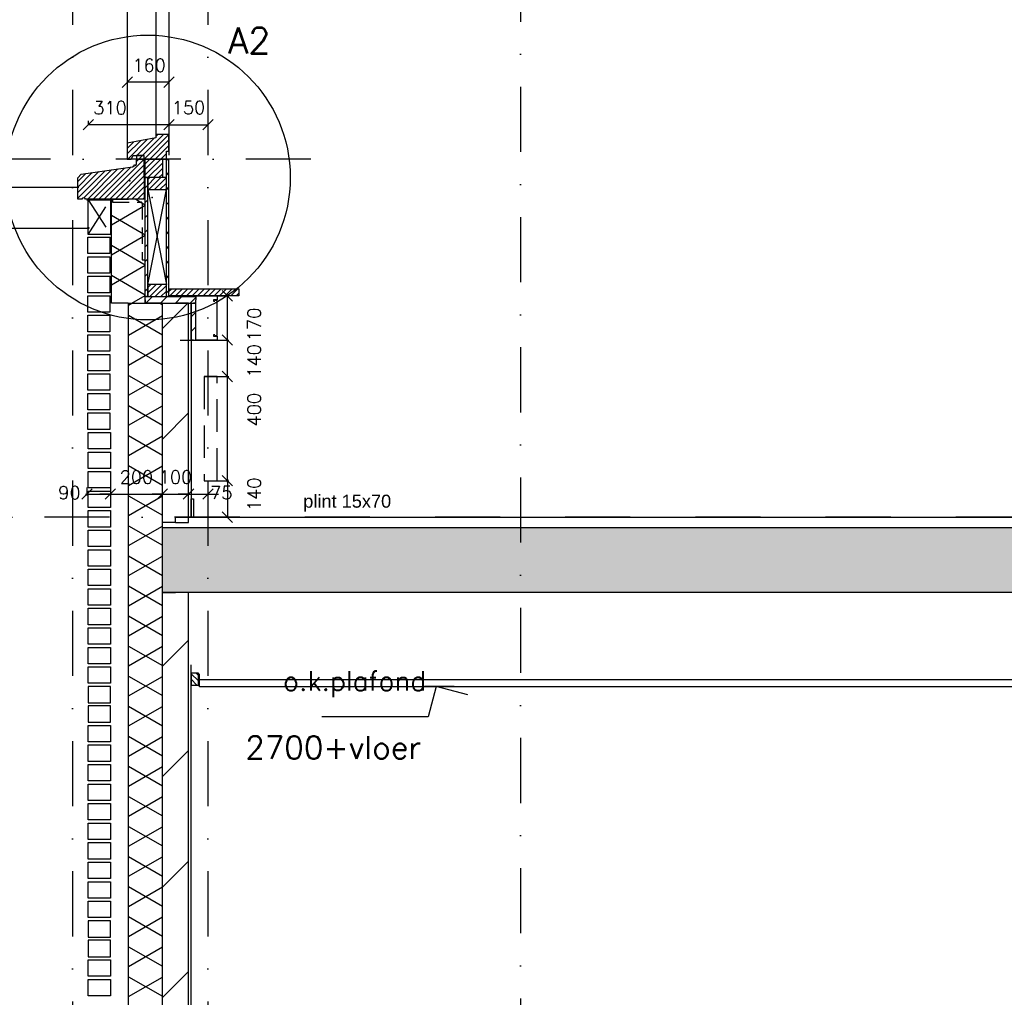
# Model space of a CAD drawing. Extents: x 0 to 317513, y 0 to 193913.
# Tile 4 of 69: x 158366 to 162148, y 93952 to 97706. Entities that reach past the tile are written whole.
import ezdxf

# ---------------------------------------------------------------- set-up
doc = ezdxf.new("R2010")
doc.units = 0
doc.header["$LTSCALE"] = 20
doc.header["$MEASUREMENT"] = 0
doc.header["$PDSIZE"] = -1
for name, pattern in [('DASHDOT', [25, 12.5, -6.25, 0, -6.25]), ('DD1', [2.66667, 1.66667, -0.5, 0, -0.5]), ('HIDDEN', [9.375, 6.25, -3.125]), ('HIDDEN2', [4.6875, 3.125, -1.5625])]:
    doc.linetypes.add(name, pattern=pattern)
doc.layers.get('0').update_dxf_attribs({"linetype": 'CONTINUOUS'})
doc.layers.get('DEFPOINTS').update_dxf_attribs({"linetype": 'CONTINUOUS'})
for name, color, linetype in [('_DETAILNUMMERS', 4, 'CONTINUOUS'), ('_DETAILNUMMERSTEKST', 4, 'CONTINUOUS'), ('A--A21--_F-23-', 9, 'CONTINUOUS'), ('A--A22--_F123-', 9, 'CONTINUOUS'), ('A--A23--_F--3-', 9, 'CONTINUOUS'), ('A--A25--_F--3-', 9, 'CONTINUOUS'), ('A--A35--_F--3-', 9, 'CONTINUOUS'), ('A--A42--_F-23-', 9, 'CONTINUOUS'), ('A--L13DC4_VLOER', 4, 'HIDDEN'), ('A--L21--', 3, 'CONTINUOUS'), ('A--L21--_F--3-', 7, 'CONTINUOUS'), ('A--L21--_F-23-', 4, 'CONTINUOUS'), ('A--L21DC1_BUITENWAND', 1, 'HIDDEN'), ('A--L22--', 3, 'CONTINUOUS'), ('A--L22--_F--3-', 7, 'CONTINUOUS'), ('A--L22D2_BINNENWAND', 2, 'CONTINUOUS'), ('A--L22DC4_BINNENWAND', 4, 'HIDDEN'), ('A--L23--', 7, 'CONTINUOUS'), ('A--L23--_F--3-', 7, 'CONTINUOUS'), ('A--L25--', 7, 'CONTINUOUS'), ('A--L25--_F-23-', 7, 'CONTINUOUS'), ('A--L28DC1_KONSTRUKTIES', 1, 'HIDDEN2'), ('A--L31--', 2, 'CONTINUOUS'), ('A--L31--_F--3-', 7, 'CONTINUOUS'), ('A--L31D1_BUITENKOZIJN', 1, 'CONTINUOUS'), ('A--L35--_F--3-', 7, 'CONTINUOUS'), ('A--L35-D2-_PLAFONDS', 2, 'CONTINUOUS'), ('A--L35-D4-_PLAFONDS', 4, 'CONTINUOUS'), ('A--L42--', 7, 'CONTINUOUS'), ('A--L42--_F-23-', 7, 'CONTINUOUS'), ('A--M$1A-_F123-', 1, 'CONTINUOUS'), ('A--M01A1_MAATVOERING', 1, 'CONTINUOUS'), ('A--M01B1_HOOGTE_MAATV', 1, 'CONTINUOUS'), ('A--T$1A-_F123_20', 1, 'CONTINUOUS'), ('A--T01A-25_TEKST', 2, 'CONTINUOUS'), ('A--T01B2_HOOGTE_MAATV', 2, 'CONTINUOUS'), ('A--T01B3_HOOGTE_MAATV', 3, 'CONTINUOUS'), ('STRAMIEN', 8, 'DD1'), ('X--LR---_CP', 7, 'CONTINUOUS')]:
    doc.layers.add(name, color=color, linetype=linetype)
doc.styles.add('ALFA-0_25', font='ROMANS')
doc.styles.add('EB2', font='ARIAL.TTF')
doc.styles.add('HIEMSTRA', font='romans.shx')
doc.styles.add('HOOGTEXT', font='ROMANS.shx', dxfattribs={"height": 2.5})
doc.dimstyles.get("Standard").update_dxf_attribs({"dimscale": 40, "dimtxt": 2.5, "dimasz": 2, "dimexe": 0.3, "dimexo": 0.3, "dimgap": 2, "dimtad": 1, "dimdec": 0, "dimzin": 0, "dimdsep": 46, "dimtxsty": 'HIEMSTRA', "dimblk1": 'OBLIQUE', "dimblk2": 'OBLIQUE', "dimsah": 1, "dimcen": 0.09, "dimdle": 0.3, "dimclrd": 1, "dimclre": 1, "dimclrt": 3, "dimadec": 0, "dimazin": 0, "dimtfac": 1, "dimtdec": 4, "dimtix": 1, "dimtmove": 2, "dimatfit": 3, "dimldrblk": 'OBLIQUE', "dimfxl": 0, "dimtvp": 625, "dimtolj": 1, "dimtzin": 0, "dimarcsym": 0})
doc.dimstyles.new('STANDARD$0', dxfattribs={"dimscale": 50, "dimtxt": 2.5, "dimasz": 2, "dimexe": 2, "dimexo": 0, "dimgap": 2, "dimtad": 1, "dimdec": 0, "dimzin": 0, "dimdsep": 46, "dimtxsty": 'ALFA-0_25', "dimblk1": 'OBLIQUE', "dimblk2": 'OBLIQUE', "dimsah": 1, "dimcen": -3, "dimdle": 2, "dimclrd": 1, "dimclre": 1, "dimclrt": 2, "dimadec": 0, "dimazin": 0, "dimtfac": 0.666667, "dimtofl": 0, "dimtmove": 2, "dimatfit": 3, "dimldrblk": 'OBLIQUE', "dimfxl": 0, "dimtvp": 0.833333, "dimtolj": 1, "dimtzin": 0, "dimarcsym": 0})
pattern_1 = [(150, (50, -3e-15), (-50, -86.6025), []), (210, (50, -3e-15), (50, -86.6025), [])]
pattern_2 = [(45, (6350, 3840.067), (-10.6066017, 10.6066017), [])]

# ---------------------------------------------------------------- blocks, each defined once
blk = doc.blocks.new('*U637')
at = {"layer": 'A--L23--_F--3-', "color": 2, "linetype": 'Continuous'}
blk.add_lwpolyline([(0, 0), (0, 20), (17770, 20), (17770, 0)], dxfattribs=at)
blk = doc.blocks.new('_OBLIQUE')
at = {"color": 0, "linetype": 'ByBlock'}
blk.add_line((-0.5, -0.5), (0.5, 0.5), dxfattribs=at)
blk = doc.blocks.new('*D44')
at = {"color": 1, "linetype": 'ByBlock'}
for p, q in [((158624.3, 95910), (158624.3, 95878.5)), ((158714.3, 95910), (158714.3, 95878.5)), ((158618.3, 95884.5), (158714.3, 95884.5))]:
    blk.add_line(p, q, dxfattribs=at)
at = {"layer": 'DEFPOINTS', "color": 0, "linetype": 'ByBlock'}
for p in [(158624.3, 95916), (158714.3, 95916), (158714.3, 95884.5)]:
    blk.add_point(p, dxfattribs=at)
at = {"color": 1, "linetype": 'ByBlock', "xscale": 40, "yscale": 40, "zscale": 40, "rotation": 180}
blk.add_blockref('_OBLIQUE', (158624.3, 95884.5), dxfattribs=at)
at = {"color": 1, "linetype": 'ByBlock', "xscale": 40, "yscale": 40, "zscale": 40}
blk.add_blockref('_OBLIQUE', (158714.3, 95884.5), dxfattribs=at)
at = {"color": 2, "linetype": 'ByBlock', "insert": (158557.1, 95889.5), "char_height": 50, "attachment_point": 5, "style": 'HIEMSTRA'}
blk.add_mtext('\\A1;90', dxfattribs=at)
blk = doc.blocks.new('*D45')
at = {"color": 1, "linetype": 'ByBlock'}
for p, q in [((158714.3, 95884.5), (158674.3, 95884.5)), ((158714.3, 95884.5), (158914.3, 95884.5)), ((158914.3, 95884.5), (158954.3, 95884.5))]:
    blk.add_line(p, q, dxfattribs=at)
at = {"layer": 'DEFPOINTS', "color": 0, "linetype": 'ByBlock'}
for p in [(158714.3, 95884.5), (158914.3, 95884.5), (158914.3, 95884.5)]:
    blk.add_point(p, dxfattribs=at)
at = {"color": 1, "linetype": 'ByBlock', "xscale": 40, "yscale": 40, "zscale": 40}
blk.add_blockref('_OBLIQUE', (158714.3, 95884.5), dxfattribs=at)
at = {"color": 1, "linetype": 'ByBlock', "xscale": 40, "yscale": 40, "zscale": 40, "rotation": 180}
blk.add_blockref('_OBLIQUE', (158914.3, 95884.5), dxfattribs=at)
at = {"color": 2, "linetype": 'ByBlock', "insert": (158814.3, 95949.5), "char_height": 50, "attachment_point": 5, "style": 'HIEMSTRA'}
blk.add_mtext('\\A1;200', dxfattribs=at)
blk = doc.blocks.new('*D46')
at = {"color": 1, "linetype": 'ByBlock'}
for p, q in [((158914.3, 95884.5), (158874.3, 95884.5)), ((158914.3, 95884.5), (159014.3, 95884.5)), ((159014.3, 95884.5), (159054.3, 95884.5))]:
    blk.add_line(p, q, dxfattribs=at)
at = {"layer": 'DEFPOINTS', "color": 0, "linetype": 'ByBlock'}
for p in [(158914.3, 95884.5), (159014.3, 95884.5), (159014.3, 95884.5)]:
    blk.add_point(p, dxfattribs=at)
at = {"color": 1, "linetype": 'ByBlock', "xscale": 40, "yscale": 40, "zscale": 40}
blk.add_blockref('_OBLIQUE', (158914.3, 95884.5), dxfattribs=at)
at = {"color": 1, "linetype": 'ByBlock', "xscale": 40, "yscale": 40, "zscale": 40, "rotation": 180}
blk.add_blockref('_OBLIQUE', (159014.3, 95884.5), dxfattribs=at)
at = {"color": 2, "linetype": 'ByBlock', "insert": (158964.3, 95949.5), "char_height": 50, "attachment_point": 5, "style": 'HIEMSTRA'}
blk.add_mtext('\\A1;100', dxfattribs=at)
blk = doc.blocks.new('*D47')
at = {"color": 1, "linetype": 'ByBlock'}
for p, q in [((159014.3, 95884.5), (158974.3, 95884.5)), ((159014.3, 95884.5), (159089.3, 95884.5)), ((159014.3, 95884.5), (159089.3, 95884.5)), ((159089.3, 95884.5), (159129.3, 95884.5))]:
    blk.add_line(p, q, dxfattribs=at)
at = {"layer": 'DEFPOINTS', "color": 0, "linetype": 'ByBlock'}
for p in [(159014.3, 95884.5), (159089.3, 95884.5), (159089.3, 95884.5)]:
    blk.add_point(p, dxfattribs=at)
at = {"color": 1, "linetype": 'ByBlock', "xscale": 40, "yscale": 40, "zscale": 40}
blk.add_blockref('_OBLIQUE', (159014.3, 95884.5), dxfattribs=at)
at = {"color": 1, "linetype": 'ByBlock', "xscale": 40, "yscale": 40, "zscale": 40, "rotation": 180}
blk.add_blockref('_OBLIQUE', (159089.3, 95884.5), dxfattribs=at)
at = {"color": 2, "linetype": 'ByBlock', "insert": (159140.4, 95889.5), "char_height": 50, "attachment_point": 5, "style": 'HIEMSTRA'}
blk.add_mtext('\\A1;75', dxfattribs=at)
blk = doc.blocks.new('*U633')
at = {"layer": 'A--A22--_F123-', "linetype": 'Continuous'}
h = blk.add_hatch(dxfattribs=at)
h.set_pattern_fill('ALFALINE', color=256, scale=300, style=0)
h.set_pattern_definition([(45, (-158964.26, -92405.9), (-212.13203, 212.13203), [])])
h.paths.add_polyline_path([(0, 0), (-50, 0), (-50, 3100), (0, 3100), (50, 3100), (50, 0)])
at = {"layer": 'A--L22--_F--3-', "color": 4, "linetype": 'Continuous'}
for points in [[(0, 0), (-50, 0), (-50, 3100), (0, 3100)], [(0, 0), (50, 0), (50, 3100), (0, 3100)]]:
    blk.add_lwpolyline(points, dxfattribs=at)
blk = doc.blocks.new('*U628')
at = {"layer": 'A--A22--_F123-', "linetype": 'Continuous'}
h = blk.add_hatch(dxfattribs=at)
h.set_pattern_fill('ALFALINE', color=256, scale=300, style=0)
h.set_pattern_definition([(45, (-158964.1, -95775.9), (-212.13203, 212.13203), [])])
h.paths.add_polyline_path([(0, 0), (-50, 0), (-50, 842), (0, 842), (50, 842), (50, 0)])
at = {"layer": 'A--L22--_F--3-', "color": 4, "linetype": 'Continuous'}
for points in [[(0, 0), (-50, 0), (-50, 842), (0, 842)], [(0, 0), (50, 0), (50, 842), (0, 842)]]:
    blk.add_lwpolyline(points, dxfattribs=at)
blk = doc.blocks.new('*U609')
at = {"layer": 'A--A21--_F-23-', "linetype": 'Continuous'}
h = blk.add_hatch(dxfattribs=at)
h.set_pattern_fill('ALFAISO', color=256, scale=100, angle=90, style=0)
h.set_pattern_definition(pattern_1)
h.paths.add_polyline_path([(0, 0), (-65, 0), (-65, 5167), (0, 5167), (65, 5167), (65, 0)])
at = {"layer": 'A--L21--_F--3-', "color": 3, "linetype": 'Continuous'}
for points in [[(0, 0), (-65, 0), (-65, 5167), (0, 5167)], [(0, 0), (65, 0), (65, 5167), (0, 5167)]]:
    blk.add_lwpolyline(points, dxfattribs=at)
blk = doc.blocks.new('Q020259-')
at = {"layer": 'A--A25--_F--3-'}
h = blk.add_hatch(dxfattribs=at)
h.set_pattern_fill('ALFALINE', color=256, scale=15, style=0, pattern_type=2)
h.set_pattern_definition([(45, (0, 0), (-10.6066, 10.6066), [])])
h.paths.add_polyline_path([(0, 0), (0, 46), (28, 46), (28, 0)])
at = {"layer": 'A--L25--_F-23-', "color": 2, "linetype": 'Continuous'}
blk.add_lwpolyline([(0, 0), (0, 46), (28, 46), (28, 0)], close=True, dxfattribs=at)
at = {"layer": 'X--LR---_CP'}
for p in [(0, 0), (0, 0), (28, 0)]:
    blk.add_point(p, dxfattribs=at)
blk = doc.blocks.new('*D295')
at = {"color": 1, "linetype": 'ByBlock'}
for p, q in [((158629.3, 97317.4), (158629.3, 97302.9)), ((158939.3, 97317.4), (158939.3, 97302.9)), ((158939.3, 97302.9), (158629.3, 97302.9))]:
    blk.add_line(p, q, dxfattribs=at)
at = {"layer": 'DEFPOINTS', "color": 0, "linetype": 'ByBlock'}
for p in [(158629.3, 97317.4), (158939.3, 97317.4), (158629.3, 97302.9)]:
    blk.add_point(p, dxfattribs=at)
at = {"color": 1, "linetype": 'ByBlock', "xscale": 40, "yscale": 40, "zscale": 40, "rotation": 180}
blk.add_blockref('_OBLIQUE', (158629.3, 97302.9), dxfattribs=at)
at = {"color": 1, "linetype": 'ByBlock', "xscale": 40, "yscale": 40, "zscale": 40}
blk.add_blockref('_OBLIQUE', (158939.3, 97302.9), dxfattribs=at)
at = {"color": 2, "linetype": 'ByBlock', "insert": (158713, 97367.9), "char_height": 50, "attachment_point": 5, "style": 'ALFA-0_25'}
blk.add_mtext('\\A1;310', dxfattribs=at)
blk = doc.blocks.new('*D318')
at = {"color": 1, "linetype": 'ByBlock'}
for p, q in [((159065.6, 96645.9), (159169.8, 96645.9)), ((159163.8, 96469.9), (159163.8, 96645.9)), ((158982.8, 96475.9), (159169.8, 96475.9))]:
    blk.add_line(p, q, dxfattribs=at)
at = {"layer": 'DEFPOINTS', "color": 0, "linetype": 'ByBlock'}
for p in [(159059.6, 96645.9), (159163.8, 96645.9), (158976.8, 96475.9)]:
    blk.add_point(p, dxfattribs=at)
at = {"color": 1, "linetype": 'ByBlock', "xscale": 40, "yscale": 40, "zscale": 40}
for p, rotation in [((159163.8, 96645.9), 90), ((159163.8, 96475.9), 270)]:
    blk.add_blockref('_OBLIQUE', p, dxfattribs=dict(at, rotation=rotation))
at = {"color": 2, "linetype": 'ByBlock', "insert": (159266.6, 96535.9), "char_height": 50, "attachment_point": 5, "rotation": 90, "style": 'HIEMSTRA'}
blk.add_mtext('\\A1;170', dxfattribs=at)
blk = doc.blocks.new('*D319')
at = {"color": 1, "linetype": 'ByBlock'}
for p, q in [((159132.6, 96335.9), (159169.8, 96335.9)), ((159163.8, 95929.9), (159163.8, 96335.9)), ((159132.6, 95935.9), (159169.8, 95935.9))]:
    blk.add_line(p, q, dxfattribs=at)
at = {"layer": 'DEFPOINTS', "color": 0, "linetype": 'ByBlock'}
for p in [(159126.6, 96335.9), (159163.8, 96335.9), (159126.6, 95935.9)]:
    blk.add_point(p, dxfattribs=at)
at = {"color": 1, "linetype": 'ByBlock', "xscale": 40, "yscale": 40, "zscale": 40}
for p, rotation in [((159163.8, 96335.9), 90), ((159163.8, 95935.9), 270)]:
    blk.add_blockref('_OBLIQUE', p, dxfattribs=dict(at, rotation=rotation))
at = {"color": 2, "linetype": 'ByBlock', "insert": (159266.6, 96208.6), "char_height": 50, "attachment_point": 5, "rotation": 90, "style": 'HIEMSTRA'}
blk.add_mtext('\\A1;400', dxfattribs=at)
blk = doc.blocks.new('*D320')
at = {"color": 1, "linetype": 'ByBlock'}
for p, q in [((159074.8, 95935.9), (159169.8, 95935.9)), ((159163.8, 95941.9), (159163.8, 95795.9)), ((159132.6, 95795.9), (159169.8, 95795.9))]:
    blk.add_line(p, q, dxfattribs=at)
at = {"layer": 'DEFPOINTS', "color": 0, "linetype": 'ByBlock'}
for p in [(159068.8, 95935.9), (159126.6, 95795.9), (159163.8, 95795.9)]:
    blk.add_point(p, dxfattribs=at)
at = {"color": 1, "linetype": 'ByBlock', "xscale": 40, "yscale": 40, "zscale": 40}
for p, rotation in [((159163.8, 95935.9), 90), ((159163.8, 95795.9), 270)]:
    blk.add_blockref('_OBLIQUE', p, dxfattribs=dict(at, rotation=rotation))
at = {"color": 2, "linetype": 'ByBlock', "insert": (159266.6, 95883.4), "char_height": 50, "attachment_point": 5, "rotation": 90, "style": 'HIEMSTRA'}
blk.add_mtext('\\A1;140', dxfattribs=at)
blk = doc.blocks.new('*D321')
at = {"color": 1, "linetype": 'ByBlock'}
for p, q in [((159065.6, 96475.9), (159169.8, 96475.9)), ((159163.8, 96329.9), (159163.8, 96475.9)), ((159074.8, 96335.9), (159169.8, 96335.9))]:
    blk.add_line(p, q, dxfattribs=at)
at = {"layer": 'DEFPOINTS', "color": 0, "linetype": 'ByBlock'}
for p in [(159059.6, 96475.9), (159163.8, 96475.9), (159068.8, 96335.9)]:
    blk.add_point(p, dxfattribs=at)
at = {"color": 1, "linetype": 'ByBlock', "xscale": 40, "yscale": 40, "zscale": 40}
for p, rotation in [((159163.8, 96475.9), 90), ((159163.8, 96335.9), 270)]:
    blk.add_blockref('_OBLIQUE', p, dxfattribs=dict(at, rotation=rotation))
at = {"color": 2, "linetype": 'ByBlock', "insert": (159266.6, 96395.9), "char_height": 50, "attachment_point": 5, "rotation": 90, "style": 'HIEMSTRA'}
blk.add_mtext('\\A1;140', dxfattribs=at)
blk = doc.blocks.new('*U513')
at = {"layer": 'A--A42--_F-23-', "linetype": 'Continuous'}
h = blk.add_hatch(dxfattribs=at)
h.set_pattern_fill('ALFALINE', color=256, scale=40, style=0)
h.set_pattern_definition([(45, (-158934.265, -96642.898), (-28.284271, 28.284271), [])])
h.paths.add_polyline_path([(0, 0), (5, 0), (5, 528), (0, 528), (-5, 528), (-5, 0)])
at = {"layer": 'A--L42--_F-23-', "color": 2, "linetype": 'Continuous'}
for points in [[(0, 0), (-5, 0), (-5, 528), (0, 528)], [(0, 0), (5, 0), (5, 528), (0, 528)]]:
    blk.add_lwpolyline(points, dxfattribs=at)
blk = doc.blocks.new('*U512')
at = {"layer": 'A--A42--_F-23-', "linetype": 'Continuous'}
h = blk.add_hatch(dxfattribs=at)
h.set_pattern_fill('ALFALINE', color=256, scale=40, style=0)
h.set_pattern_definition([(45, (-158853.265, -96642.897), (-28.284271, 28.284271), [])])
h.paths.add_polyline_path([(0, 0), (-5, 0), (-5, 457.2), (0, 457.2), (5, 457.2), (5, 0)])
at = {"layer": 'A--L42--_F-23-', "color": 2, "linetype": 'Continuous'}
for points in [[(0, 0), (-5, 0), (-5, 457.2), (0, 457.2)], [(0, 0), (5, 0), (5, 457.2), (0, 457.2)]]:
    blk.add_lwpolyline(points, dxfattribs=at)
blk = doc.blocks.new('*U511')
at = {"layer": 'A--A42--_F-23-', "linetype": 'Continuous'}
h = blk.add_hatch(dxfattribs=at)
h.set_pattern_fill('ALFALINE', color=256, scale=40, style=0)
h.set_pattern_definition([(45, (-158848.265, -96630.397), (-28.284271, 28.284271), [])])
h.paths.add_polyline_path([(0, 0), (0, 12.5), (193.8, 12.5), (193.8, 0), (193.8, -12.5), (0, -12.5)])
at = {"layer": 'A--L42--_F-23-', "color": 2, "linetype": 'Continuous'}
for points in [[(0, 0), (0, 12.5), (193.8, 12.5), (193.8, 0)], [(0, 0), (0, -12.5), (193.8, -12.5), (193.8, 0)]]:
    blk.add_lwpolyline(points, dxfattribs=at)
blk = doc.blocks.new('*U510')
at = {"layer": 'A--A42--_F-23-', "linetype": 'Continuous'}
h = blk.add_hatch(dxfattribs=at)
h.set_pattern_fill('ALFALINE', color=256, scale=40, style=0)
h.set_pattern_definition([(45, (-159033.106, -96475.9), (-28.284271, 28.284271), [])])
h.paths.add_polyline_path([(0, 0), (-9, 0), (-9, 142), (0, 142), (9, 142), (9, 0)])
at = {"layer": 'A--L42--_F-23-', "color": 2, "linetype": 'Continuous'}
for points in [[(0, 0), (-9, 0), (-9, 142), (0, 142)], [(0, 0), (9, 0), (9, 142), (0, 142)]]:
    blk.add_lwpolyline(points, dxfattribs=at)
blk = doc.blocks.new('*U509')
at = {"layer": 'A--A21--_F-23-', "linetype": 'Continuous'}
h = blk.add_hatch(dxfattribs=at)
h.set_pattern_fill('ALFAISO', color=256, scale=100, angle=90, style=0)
h.set_pattern_definition(pattern_1)
h.paths.add_polyline_path([(0, 0), (-65, 0), (-65, 399.1), (0, 399.1), (65, 399.1), (65, 0)])
at = {"layer": 'A--L21--_F--3-', "color": 3, "linetype": 'Continuous'}
for points in [[(0, 0), (-65, 0), (-65, 399.1), (0, 399.1)], [(0, 0), (65, 0), (65, 399.1), (0, 399.1)]]:
    blk.add_lwpolyline(points, dxfattribs=at)
blk = doc.blocks.new('*D406')
at = {"color": 1, "linetype": 'ByBlock'}
blk.add_line((158939.3, 97302.9), (159089.3, 97302.9), dxfattribs=at)
at = {"layer": 'DEFPOINTS', "color": 0, "linetype": 'ByBlock'}
for p in [(158939.3, 97302.9), (159089.3, 97302.9), (159089.3, 97302.9)]:
    blk.add_point(p, dxfattribs=at)
at = {"color": 1, "linetype": 'ByBlock', "xscale": 40, "yscale": 40, "zscale": 40, "rotation": 180}
blk.add_blockref('_OBLIQUE', (158939.3, 97302.9), dxfattribs=at)
at = {"color": 1, "linetype": 'ByBlock', "xscale": 40, "yscale": 40, "zscale": 40}
blk.add_blockref('_OBLIQUE', (159089.3, 97302.9), dxfattribs=at)
at = {"color": 2, "linetype": 'ByBlock', "insert": (159014.3, 97368.9), "char_height": 50, "attachment_point": 5, "style": 'ALFA-0_25'}
blk.add_mtext('\\A1;150', dxfattribs=at)
blk = doc.blocks.new('HOOGTEP')
at = {"layer": 'A--M01A1_MAATVOERING'}
for p, q in [((0, 0), (0.624, 2.33)), ((0.624, 2.33), (8.794, 2.33)), ((-2.415, 0.647), (0, 0))]:
    blk.add_line(p, q, dxfattribs=at)
at = {"layer": 'A--M01B1_HOOGTE_MAATV'}
blk.add_line((-1.379, 0), (0.911, 0), dxfattribs=at)
at = {"layer": 'A--T01B2_HOOGTE_MAATV', "style": 'HOOGTEXT', "flags": 4}
blk.add_attdef('TEKST', (1.84, -0.671), '', height=1.5, dxfattribs=at)
at = {"layer": 'A--T01B3_HOOGTE_MAATV', "style": 'HOOGTEXT', "flags": 4}
blk.add_attdef('HOOGTE', (1.673, 3.819), '', height=1.75, dxfattribs=at)
blk = doc.blocks.new('*D410')
at = {"color": 1, "linetype": 'ByBlock'}
for p, q in [((158779.3, 97480.9), (158779.3, 97466.3)), ((158939.3, 97466.3), (158779.3, 97466.3)), ((158939.3, 97480.9), (158939.3, 97466.3))]:
    blk.add_line(p, q, dxfattribs=at)
at = {"layer": 'DEFPOINTS', "color": 0, "linetype": 'ByBlock'}
for p in [(158779.3, 97480.9), (158779.3, 97466.3), (158939.3, 97480.9)]:
    blk.add_point(p, dxfattribs=at)
at = {"color": 1, "linetype": 'ByBlock', "xscale": 40, "yscale": 40, "zscale": 40, "rotation": 180}
blk.add_blockref('_OBLIQUE', (158779.3, 97466.3), dxfattribs=at)
at = {"color": 1, "linetype": 'ByBlock', "xscale": 40, "yscale": 40, "zscale": 40}
blk.add_blockref('_OBLIQUE', (158939.3, 97466.3), dxfattribs=at)
at = {"color": 2, "linetype": 'ByBlock', "insert": (158863, 97531.3), "char_height": 50, "attachment_point": 5, "style": 'ALFA-0_25'}
blk.add_mtext('\\A1;160', dxfattribs=at)

msp = doc.modelspace()

# ---------------------------------------------------------------- hatches: boundary and pattern name
at = {"layer": 'A--A23--_F--3-'}
h = msp.add_hatch(dxfattribs=at)
h.set_pattern_fill('ALFABET', color=256, scale=20, angle=1, style=0, pattern_type=2)
h.set_pattern_definition([(134, (239501.89, 1e-11), (86.32078, 83.359), []), (129, (239501.89, 1e-11), (-143.64922, -10.04493), [15, -165]), (184, (239501.9, 1e-11), (30.37155, 149.9312), [12, -132]), (78.5486, (239489.92, -0.84), (-113.27778, 139.88618), [12.74804, -140.22842]), (132.8158, (239502.59, 40), (-213.99344, -29.37358), [22.5, -247.5]), (82.3644, (239484.76, 37.55), (-183.50393, 198.05632), [19.12206, -210.3426]), (187.8158, (239502.6, 40), (-183.50378, 198.05647), [18, -198]), (158, (239482.42, 30.34), (-120.76856, -78.42802), [15, -165]), (213, (239482.42, 30.34), (-46.12453, 145.8572), [12, -132]), (107.5486, (239472.36, 23.81), (-166.89315, 67.42906), [12.74804, -140.22842]), (141.5, (239501.893, 1e-11), (-1.26964, 66.611074), [0, -130.4, 0, -134, 0, -132.5]), (171.5, (239501.89, 1e-11), (-51.229207, 79.788568), [0, -76.4, 0, -127.4, 0, -50.5]), (211.5, (239546.486, -0.78), (-106.826954, -2.64699), [0, -50, 0, -156, 0, -207]), (221.5, (239566.48, -1.13), (-116.270055, 22.05355), [0, -65, 0, -103.6, 0, -147]), (221.5, (239566.48, -1.13), (-116.270055, 22.05355), [0, -65, 0, -103.6, 0, -147])])
h.paths.add_polyline_path([(180069.1, 95505.9), (158914.21, 95505.9), (158914.26, 95755.9), (180069.1, 95755.9)])
at = {"layer": 'A--A25--_F--3-'}
h = msp.add_hatch(dxfattribs=at)
h.set_pattern_fill('ALFALINE', color=256, scale=15, style=0, pattern_type=2)
h.set_pattern_definition([(225, (158929.265, 97099.898), (-10.6066, 10.6066), [])])
h.paths.add_polyline_path([(158929.26, 97099.9), (158858.26, 97099.9), (158858.26, 97053.9), (158929.26, 97053.9)])
h = msp.add_hatch(dxfattribs=at)
h.set_pattern_fill('ALFALINE', color=256, scale=15, style=0, pattern_type=2)
h.set_pattern_definition([(225, (158929.266, 96748.897), (-10.6066, 10.6066), [])])
h.paths.add_polyline_path([(158929.27, 96688.9), (158858.27, 96688.9), (158858.27, 96642.9), (158929.27, 96642.9)])
at = {"layer": 'A--A35--_F--3-'}
h = msp.add_hatch(dxfattribs=at)
h.set_pattern_fill('ALFALINE', color=256, scale=15, style=0)
h.set_pattern_definition(pattern_2)
h.paths.add_polyline_path([(158824.23, 97240.47), (158779.26, 97232.41), (158779.26, 97170.96), (158794.26, 97170.96), (158802.26, 97184.96), (158814.37, 97183.58)])
h.paths.add_polyline_path([(158894.23, 97265.95), (158888.26, 97265.95), (158888.26, 97251.95), (158824.23, 97240.47), (158814.37, 97183.58), (158814.27, 97183.58), (158814.27, 97169.58), (158894.23, 97170.96)])
h.paths.add_polyline_path([(158939.26, 97265.95), (158904.12, 97265.95), (158904.12, 97170.96), (158904.26, 97170.96), (158929.26, 97170.96), (158929.26, 97200.96), (158939.26, 97200.96)])
h.paths.add_polyline_path([(158904.12, 97265.95), (158894.23, 97265.95), (158894.23, 97170.96), (158904.12, 97170.96)])
h = msp.add_hatch(dxfattribs=at)
h.set_pattern_fill('ALFALINE', color=256, scale=15, style=0, pattern_type=2)
h.set_pattern_definition([(45, (158845.544, 97150.305), (-10.6066, 10.6066), [])])
edge = h.paths.add_edge_path()
edge.add_line((158589.26, 97017), (158589.26, 97099.44))
edge.add_line((158589.26, 97099.44), (158602.26, 97113.2))
edge.add_line((158602.26, 97113.2), (158799.41, 97140.9))
edge.add_line((158799.41, 97140.9), (158814.27, 97149.93))
edge.add_line((158814.27, 97149.93), (158814.27, 97170.9))
edge.add_line((158814.27, 97170.9), (158844.27, 97170.96))
edge.add_line((158844.27, 97170.96), (158844.27, 97132.3))
edge.add_line((158844.27, 97132.3), (158844.27, 97017))
edge.add_line((158844.27, 97017), (158619.26, 97017))
edge.add_arc((158611.76, 97014.71), 7.84, 16.98109, 163.01891)
edge.add_line((158604.26, 97017), (158589.26, 97017))
h = msp.add_hatch(dxfattribs=at)
h.set_pattern_fill('ALFALINE', color=256, scale=15, style=0)
h.set_pattern_definition(pattern_2)
h.paths.add_polyline_path([(158844.27, 97099.9), (158904.23, 97099.9), (158904.23, 97170.96), (158844.27, 97170.96)])
h.paths.add_polyline_path([(158914.12, 97170.96), (158904.23, 97170.96), (158904.23, 97099.9), (158914.12, 97099.9)])
h = msp.add_hatch(dxfattribs=at)
h.set_pattern_fill('ALFALINE', color=256, scale=15, style=0)
h.set_pattern_definition([(45, (6360, 3375), (-10.6066017, 10.6066017), [])])
h.paths.add_polyline_path([(158990.48, 96672.9), (158939.26, 96672.9), (158939.26, 96645.9), (158990.48, 96645.9)])
h.paths.add_polyline_path([(159207.26, 96672.9), (158990.48, 96672.9), (158990.48, 96645.9), (159207.26, 96645.9)])

# ---------------------------------------------------------------- linework, layer by layer
at = {"layer": '_DETAILNUMMERS'}
msp.add_circle((158858.26, 97100.14), 546.84, dxfattribs=at)
at = {"layer": 'A--L13DC4_VLOER'}
msp.add_lwpolyline([(158914.26, 97170.26), (158846.27, 97170.26), (158846.27, 97017), (158624.26, 97011.97)], dxfattribs=at)
at = {"layer": 'A--L21--'}
for points in [[(158714.26, 96881.9), (158629.26, 96881.9), (158629.26, 97014.76), (158714.26, 97014.76)], [(158714.26, 96881.9), (158629.26, 96881.9), (158629.26, 97014.76), (158714.26, 97014.76)], [(158712.73, 96807.9), (158627.73, 96807.9), (158627.73, 96870.9), (158712.73, 96870.9)], [(158712.76, 96807.9), (158627.76, 96807.9), (158627.76, 96870.9), (158712.76, 96870.9)], [(158712.73, 96732.9), (158627.73, 96732.9), (158627.73, 96795.9), (158712.73, 96795.9)], [(158712.76, 96732.9), (158627.76, 96732.9), (158627.76, 96795.9), (158712.76, 96795.9)], [(158712.76, 96657.9), (158627.76, 96657.9), (158627.76, 96720.9), (158712.76, 96720.9)], [(158712.76, 96582.9), (158627.76, 96582.9), (158627.76, 96645.9), (158712.76, 96645.9)], [(158712.76, 96507.9), (158627.76, 96507.9), (158627.76, 96570.9), (158712.76, 96570.9)], [(158712.8, 96507.9), (158627.8, 96507.9), (158627.8, 96570.9), (158712.8, 96570.9)], [(158712.76, 96432.9), (158627.76, 96432.9), (158627.76, 96495.9), (158712.76, 96495.9)], [(158712.8, 96432.9), (158627.8, 96432.9), (158627.8, 96495.9), (158712.8, 96495.9)], [(158712.8, 96357.9), (158627.8, 96357.9), (158627.8, 96420.9), (158712.8, 96420.9)], [(158712.8, 96282.9), (158627.8, 96282.9), (158627.8, 96345.9), (158712.8, 96345.9)], [(158712.8, 96207.9), (158627.8, 96207.9), (158627.8, 96270.9), (158712.8, 96270.9)], [(158712.8, 96132.9), (158627.8, 96132.9), (158627.8, 96195.9), (158712.8, 96195.9)], [(158714.2, 96057.9), (158629.2, 96057.9), (158629.2, 96120.9), (158714.2, 96120.9)], [(158714.23, 96057.9), (158629.23, 96057.9), (158629.23, 96120.9), (158714.23, 96120.9)], [(158714.23, 95982.9), (158629.23, 95982.9), (158629.23, 96045.9), (158714.23, 96045.9)], [(158714.23, 95907.9), (158629.23, 95907.9), (158629.23, 95970.9), (158714.23, 95970.9)], [(158714.23, 95832.9), (158629.23, 95832.9), (158629.23, 95895.9), (158714.23, 95895.9)], [(158714.23, 95757.9), (158629.23, 95757.9), (158629.23, 95820.9), (158714.23, 95820.9)], [(158714.26, 95757.9), (158629.26, 95757.9), (158629.26, 95820.9), (158714.26, 95820.9)], [(158714.23, 95682.9), (158629.23, 95682.9), (158629.23, 95745.9), (158714.23, 95745.9)], [(158714.26, 95682.9), (158629.26, 95682.9), (158629.26, 95745.9), (158714.26, 95745.9)], [(158714.26, 95607.9), (158629.26, 95607.9), (158629.26, 95670.9), (158714.26, 95670.9)], [(158714.26, 95532.9), (158629.26, 95532.9), (158629.26, 95595.9), (158714.26, 95595.9)], [(158714.26, 95457.9), (158629.26, 95457.9), (158629.26, 95520.9), (158714.26, 95520.9)], [(158714.26, 95382.9), (158629.26, 95382.9), (158629.26, 95445.9), (158714.26, 95445.9)], [(158714.26, 95307.9), (158629.26, 95307.9), (158629.26, 95370.9), (158714.26, 95370.9)], [(158714.26, 95232.9), (158629.26, 95232.9), (158629.26, 95295.9), (158714.26, 95295.9)], [(158714.26, 95157.9), (158629.26, 95157.9), (158629.26, 95220.9), (158714.26, 95220.9)], [(158714.26, 95145.9), (158629.26, 95145.9), (158629.26, 95082.9), (158714.26, 95082.9)], [(158714.26, 95070.9), (158629.26, 95070.9), (158629.26, 95007.9), (158714.26, 95007.9)], [(158714.26, 94932.9), (158629.26, 94932.9), (158629.26, 94995.9), (158714.26, 94995.9)], [(158714.26, 94857.9), (158629.26, 94857.9), (158629.26, 94920.9), (158714.26, 94920.9)], [(158714.26, 94782.9), (158629.26, 94782.9), (158629.26, 94845.9), (158714.26, 94845.9)], [(158714.26, 94707.9), (158629.26, 94707.9), (158629.26, 94770.9), (158714.26, 94770.9)], [(158714.26, 94632.9), (158629.26, 94632.9), (158629.26, 94695.9), (158714.26, 94695.9)], [(158714.26, 94557.9), (158629.26, 94557.9), (158629.26, 94620.9), (158714.26, 94620.9)], [(158714.26, 94482.9), (158629.26, 94482.9), (158629.26, 94545.9), (158714.26, 94545.9)], [(158714.26, 94407.9), (158629.26, 94407.9), (158629.26, 94470.9), (158714.26, 94470.9)], [(158714.26, 94332.9), (158629.26, 94332.9), (158629.26, 94395.9), (158714.26, 94395.9)], [(158714.26, 94257.9), (158629.26, 94257.9), (158629.26, 94320.9), (158714.26, 94320.9)], [(158714.26, 94245.9), (158629.26, 94245.9), (158629.26, 94182.9), (158714.26, 94182.9)], [(158714.26, 94170.9), (158629.26, 94170.9), (158629.26, 94107.9), (158714.26, 94107.9)], [(158714.26, 94032.9), (158629.26, 94032.9), (158629.26, 94095.9), (158714.26, 94095.9)], [(158714.26, 94032.9), (158629.26, 94032.9), (158629.26, 94095.9), (158714.26, 94095.9)], [(158714.26, 93957.9), (158629.26, 93957.9), (158629.26, 94020.9), (158714.26, 94020.9)]]:
    msp.add_lwpolyline(points, close=True, dxfattribs=at)
at = {"layer": 'A--L21--_F-23-', "linetype": 'Continuous'}
msp.add_lwpolyline([(180069.1, 95505.9), (158914.21, 95505.9), (158914.26, 95755.9), (180069.1, 95755.9)], close=True, dxfattribs=at)
at = {"layer": 'A--L21DC1_BUITENWAND'}
msp.add_lwpolyline([(158629.26, 96881.9), (158714.26, 97014.76), (158629.26, 97014.76), (158714.26, 96881.9)], close=True, dxfattribs=at)
at = {"layer": 'A--L22D2_BINNENWAND'}
for p, q in [((159024.11, 96617.9), (159024.11, 95795.9)), ((159024.11, 96617.9), (159024.11, 95795.9)), ((159024.26, 92445.9), (159024.27, 95228.97))]:
    msp.add_line(p, q, dxfattribs=at)
at = {"layer": 'A--L22DC4_BINNENWAND', "linetype": 'DD1', "const_width": 2}
msp.add_lwpolyline([(158844.27, 97182.96), (158813.55, 97182.96), (158812.59, 97150.83), (158799.41, 97147.15)], dxfattribs=at)
at = {"layer": 'A--L22DC4_BINNENWAND'}
for points in [[(159115.11, 96495.9), (159110.11, 96495.9), (159110.11, 96490.9), (159125.11, 96490.9), (159125.11, 96475.9), (159042.11, 96475.9), (159042.11, 96645.9), (159125.11, 96645.9), (159125.11, 96630.9), (159110.11, 96630.9), (159110.11, 96625.9), (159115.11, 96625.9)], [(159115.11, 96493.4), (159125.11, 96493.4), (159125.11, 96590.9), (159125.11, 96628.4), (159115.11, 96628.4)]]:
    msp.add_lwpolyline(points, dxfattribs=at)
msp.add_lwpolyline([(159125.11, 96335.9), (159075.11, 96335.9), (159075.11, 95935.9), (159125.11, 95935.9)], close=True, dxfattribs=at)
at = {"layer": 'A--L23--'}
msp.add_lwpolyline([(159034.11, 95795.9), (159024.11, 95795.9), (159024.11, 95865.9), (159034.11, 95865.9)], close=True, dxfattribs=at)
msp.add_lwpolyline([(159034.11, 95795.9), (159024.11, 95795.9), (159024.11, 95865.9), (159034.11, 95865.9)], close=True, dxfattribs=at)
at = {"layer": 'A--L25--_F-23-', "color": 2, "linetype": 'Continuous'}
for points in [[(158929.26, 97099.9), (158858.26, 97099.9), (158858.26, 97053.9), (158929.26, 97053.9)], [(158929.27, 96688.9), (158858.27, 96688.9), (158858.27, 96642.9), (158929.27, 96642.9)]]:
    msp.add_lwpolyline(points, close=True, dxfattribs=at)
at = {"layer": 'A--L28DC1_KONSTRUKTIES'}
msp.add_lwpolyline([(158848.26, 97017), (158722.06, 97017), (158722.06, 97007, 0.4142136), (158724.06, 97005), (158832.76, 97005, -0.4142136), (158836.26, 97001.5), (158836.26, 96786, 0.4142136), (158838.26, 96784), (158848.26, 96784)], format="xyb", close=True, dxfattribs=at)
at = {"layer": 'A--L31--'}
for p, q in [((158779.26, 98073.42), (158779.26, 97197.92)), ((158888.26, 98073.42), (158888.26, 97260.92)), ((158939.26, 98073.42), (158939.26, 97185.98))]:
    msp.add_line(p, q, dxfattribs=at)
msp.add_lwpolyline([(158814.27, 97170.96), (158844.27, 97170.96), (158844.27, 97184.96), (158814.27, 97184.96)], close=True, dxfattribs=at)
at = {"layer": 'A--L31--_F--3-', "color": 2, "linetype": 'Continuous'}
for points in [[(158888.26, 97265.95), (158888.26, 97251.95), (158779.26, 97232.41), (158779.26, 97170.95), (158794.26, 97170.96), (158802.26, 97184.96), (158814.27, 97184.96), (158814.27, 97170.9), (158929.26, 97170.96), (158929.26, 97200.96), (158939.26, 97200.96), (158939.26, 97265.95)], [(158844.27, 97170.96), (158914.26, 97170.96), (158914.26, 97099.9), (158844.27, 97099.9)], [(158939.26, 96672.9), (159207.26, 96672.9), (159207.26, 96645.9), (158939.26, 96645.9)]]:
    msp.add_lwpolyline(points, close=True, dxfattribs=at)
at = {"layer": 'A--L31D1_BUITENKOZIJN'}
msp.add_lwpolyline([(158858.26, 97053.9), (158929.26, 96688.9), (158858.26, 96688.9), (158929.26, 97053.57)], dxfattribs=at)
at = {"layer": 'A--L35--_F--3-', "color": 3, "linetype": 'Continuous'}
msp.add_lwpolyline([(158589.26, 97017), (158589.26, 97099.44), (158602.26, 97113.2), (158799.41, 97140.9), (158814.27, 97149.93), (158814.27, 97170.9), (158844.27, 97170.96), (158844.27, 97132.3), (158844.27, 97017), (158844.27, 97017), (158619.26, 97017, 0.7402165), (158604.26, 97017)], format="xyb", close=True, dxfattribs=at)
at = {"layer": 'A--L35-D2-_PLAFONDS'}
for points in [[(173963.03, 95171.11), (159056.49, 95171.11)], [(159056.49, 95146.11), (173963.03, 95146.11)]]:
    msp.add_lwpolyline(points, dxfattribs=at)
at = {"layer": 'A--L35-D4-_PLAFONDS'}
for p, q in [((159056.49, 95143.88), (159056.49, 95193.88)), ((159081.49, 95143.88), (159056.49, 95143.88))]:
    msp.add_line(p, q, dxfattribs=at)
at = {"layer": 'A--T$1A-_F123_20', "const_width": 4.75}
msp.add_lwpolyline([(158631.89, 96905.98, -1), (158626.64, 96905.98, -1)], format="xyb", close=True, dxfattribs=at)
at = {"layer": 'A--T01A-25_TEKST'}
for p, q in [((157615.87, 97063.35), (158593.47, 97063.35)), ((157615.87, 96905.98), (158629.26, 96905.98))]:
    msp.add_line(p, q, dxfattribs=at)
at = {"layer": 'STRAMIEN', "linetype": 'DASHDOT'}
for p, q in [((160289.26, 109950.72), (160289.26, 90540)), ((158568.22, 109939.11), (158568.22, 90566.61)), ((159089.26, 109939.11), (159089.26, 90566.61)), ((159484.73, 97170.9), (154778.59, 97170.9)), ((232225.64, 95795.9), (154278.59, 95795.9))]:
    msp.add_line(p, q, dxfattribs=at)
at = {"layer": 'X--LR---_CP', "linetype": 'Continuous'}
msp.add_point((158789.26, 97087.92), dxfattribs=at)
at = {"layer": 'X--LR---_CP', "color": 4, "linetype": 'Continuous'}
msp.add_point((158874.26, 97022.9), dxfattribs=at)

# ---------------------------------------------------------------- block references
ref = msp.add_blockref('HOOGTEP', (159966.18, 95146.11), dxfattribs=dict(xscale=50, yscale=50, zscale=50, rotation=180))
ref.add_attrib('TEKST', 'o.k.plafond', (159377.76, 95129.67), dxfattribs={"layer": 'A--T01B2_HOOGTE_MAATV', "height": 75, "style": 'HOOGTEXT', "flags": 4})
ref.add_attrib('HOOGTE', '2700+vloer', (159232.55, 94867.64), dxfattribs={"layer": 'A--T01B3_HOOGTE_MAATV', "height": 87.5, "style": 'HOOGTEXT', "flags": 4})
at = {"layer": 'A--L21--'}
for name, p in [('*U509', (158783.26, 96617.9)), ('*U609', (158849.11, 91450.9))]:
    msp.add_blockref(name, p, dxfattribs=at)
at = {"layer": 'A--L22--'}
for name, p in [('*U628', (158964.11, 95775.9)), ('*U633', (158964.26, 92405.9))]:
    msp.add_blockref(name, p, dxfattribs=at)
at = {"layer": 'A--L23--', "color": 2, "linetype": 'Continuous'}
msp.add_blockref('*U637', (158964.11, 95775.9), dxfattribs=at)
at = {"layer": 'A--L25--', "xscale": -1}
msp.add_blockref('Q020259-', (159052.27, 95150.9), dxfattribs=at)
msp.add_blockref('Q020259-', (159052.27, 95150.9), dxfattribs=at)
at = {"layer": 'A--L42--'}
for name, p in [('*U513', (158934.26, 96642.9)), ('*U512', (158853.26, 96642.9)), ('*U511', (158848.26, 96630.4)), ('*U510', (159033.11, 96475.9))]:
    msp.add_blockref(name, p, dxfattribs=at)

# ---------------------------------------------------------------- texts
at = {"layer": '_DETAILNUMMERSTEKST', "style": 'HIEMSTRA'}
msp.add_text('A2', height=100, dxfattribs=at).set_placement((159166.71, 97576))
at = {"layer": 'A--T$1A-_F123_20', "style": 'EB2'}
msp.add_text('plint 15x70', height=50, dxfattribs=at).set_placement((159455.08, 95832.19))

# ---------------------------------------------------------------- dimensions: what is measured, and where the dimension line sits
at = {"layer": 'A--M$1A-_F123-'}
for base, p1, p2, dimstyle, override, picture, middle in [((158779.26, 97466.34), (158939.26, 97480.88), (158779.26, 97480.88), 'STANDARD$0', {"dimscale": 20, "dimexe": 0, "dimexo": 0, "dimcen": 0, "dimdle": 0, "dimclrt": 2, "dimtfac": 0.75, "dimtvp": 1.5}, '*D410', (158862.98, 97531.34)), ((158629.26, 97302.9), (158939.26, 97317.44), (158629.26, 97317.44), 'STANDARD$0', {"dimscale": 20, "dimexe": 0, "dimexo": 0, "dimcen": 0, "dimdle": 0, "dimclrt": 2, "dimtfac": 0.75, "dimtvp": 1.5}, '*D295', (158712.98, 97367.9)), ((159089.26, 97302.9), (158939.26, 97302.9), (159089.26, 97302.9), 'STANDARD$0', {"dimscale": 20, "dimexe": 0, "dimcen": 0, "dimdle": 0, "dimtfac": 0.75, "dimtvp": 1.5}, '*D406', (159014.26, 97368.95)), ((158714.26, 95884.54), (158624.26, 95915.99), (158714.26, 95915.99), 'Standard', {"dimscale": 20, "dimclrt": 2}, '*D44', (158557.09, 95889.54)), ((159089.26, 95884.54), (159014.26, 95884.54), (159089.26, 95884.54), 'Standard', {"dimscale": 20, "dimclrt": 2}, '*D47', (159140.41, 95889.54))]:
    dim = msp.add_linear_dim(base=base, p1=p1, p2=p2, dimstyle=dimstyle, override=override, dxfattribs=at)
    dim.commit()
    dim.dimension.update_dxf_attribs({"geometry": picture, "text_midpoint": middle, "dimtype": 160})
for base, p1, p2, picture, middle in [((159163.79, 96645.9), (158976.83, 96475.9), (159059.56, 96645.9), '*D318', (159266.56, 96535.9)), ((159163.79, 96475.9), (159068.83, 96335.9), (159059.56, 96475.9), '*D321', (159266.56, 96395.9)), ((159163.79, 96335.9), (159126.56, 95935.9), (159126.56, 96335.9), '*D319', (159266.56, 96208.61)), ((159163.79, 95795.9), (159068.83, 95935.9), (159126.56, 95795.9), '*D320', (159266.56, 95883.4))]:
    dim = msp.add_linear_dim(base=base, p1=p1, p2=p2, angle=90, dimstyle='Standard', override={"dimscale": 20, "dimclrt": 2}, dxfattribs=at)
    dim.commit()
    dim.dimension.update_dxf_attribs({"geometry": picture, "text_midpoint": middle, "dimtype": 160})
for base, p1, p2, picture, middle in [((158914.26, 95884.54), (158714.26, 95884.54), (158914.26, 95884.54), '*D45', (158814.26, 95949.54)), ((159014.26, 95884.54), (158914.26, 95884.54), (159014.26, 95884.54), '*D46', (158964.26, 95949.54))]:
    dim = msp.add_linear_dim(base=base, p1=p1, p2=p2, dimstyle='Standard', override={"dimscale": 20, "dimclrt": 2}, dxfattribs=at)
    dim.commit()
    dim.dimension.update_dxf_attribs({"geometry": picture, "text_midpoint": middle})

doc.saveas('drawing.dxf')
